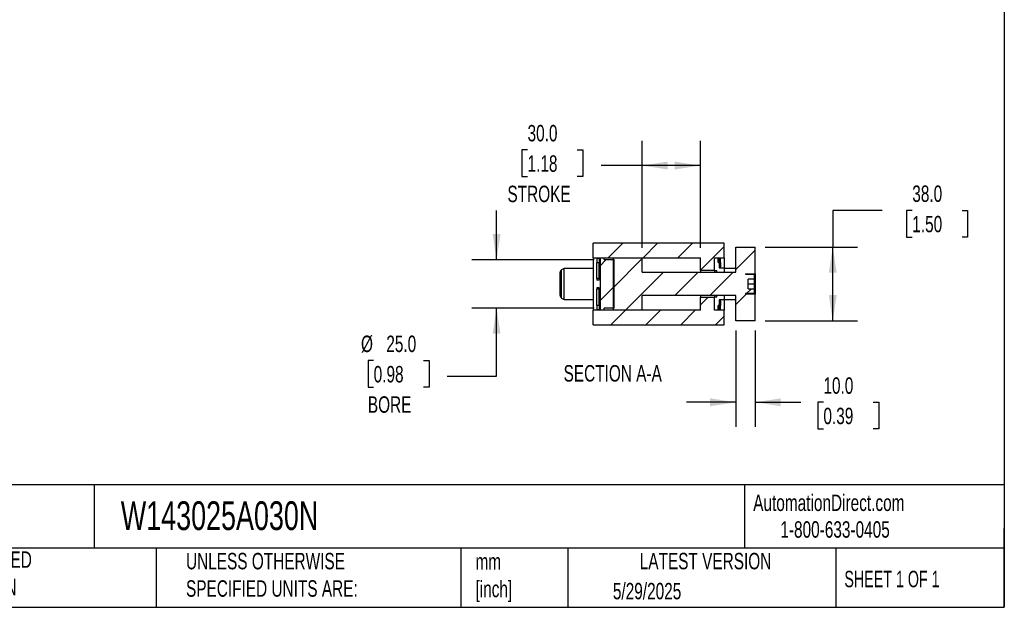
# Model space of a CAD drawing. Header units: millimetres. Extents: x 25 to 1092, y 25 to 838.
# Tile 3 of 5: x 585 to 1092, y 25 to 328. Entities that reach past the tile are written whole.
import ezdxf

# ---------------------------------------------------------------- set-up
doc = ezdxf.new("R2010")
doc.units = ezdxf.units.MM
doc.header["$LTSCALE"] = 4
doc.linetypes.add('SLD-Solid', pattern=[0])
doc.layers.add('DIMENSIONS', color=140, linetype='SLD-Solid', lineweight=25)
doc.layers.add('TEXT', color=140, linetype='SLD-Solid', lineweight=25)
doc.layers.add('HATCH', color=6, linetype='SLD-Solid')
doc.styles.add('SLDTEXTSTYLE0', font='TXT', dxfattribs={"width": 0.7})
doc.styles.add('SLDTEXTSTYLE1', font='TXT', dxfattribs={"width": 0.65})
doc.dimstyles.new('SLDDIMSTYLE2', dxfattribs={"dimtxt": 8.632031, "dimasz": 13.208, "dimexe": 0, "dimexo": 0.0625, "dimgap": 2.158008, "dimtad": 0, "dimtih": 1, "dimtoh": 1, "dimrnd": 1e-09, "dimzin": 4, "dimdsep": 46, "dimtxsty": 'SLDTEXTSTYLE0', "dimsah": 1, "dimcen": 0.09, "dimadec": 0, "dimazin": 1, "dimtfac": 1, "dimtmove": 0, "dimatfit": 0, "dimfxl": 0, "dimfrac": 2, "dimtolj": 1, "dimtzin": 12, "dimarcsym": 0})
doc.dimstyles.new('SLDDIMSTYLE4', dxfattribs={"dimtxt": 8.632031, "dimasz": 13.208, "dimexe": 0, "dimexo": 0.0625, "dimgap": 2.158008, "dimtad": 0, "dimtih": 1, "dimtoh": 1, "dimrnd": 1e-09, "dimzin": 4, "dimdsep": 46, "dimtxsty": 'SLDTEXTSTYLE0', "dimsah": 1, "dimcen": 0.09, "dimadec": 0, "dimazin": 1, "dimtfac": 1, "dimtofl": 0, "dimtmove": 0, "dimatfit": 3, "dimfxl": 0, "dimfrac": 2, "dimtolj": 1, "dimtzin": 12, "dimarcsym": 0})

# ---------------------------------------------------------------- blocks, each defined once
blk = doc.blocks.new('_D_32')
at = {"layer": 'DIMENSIONS'}
for p, q in [((830.51, 204.55), (830.51, 229.95)), ((880.82, 204.55), (817.81, 204.55)), ((880.82, 179.55), (817.81, 179.55)), ((830.51, 144.5), (830.51, 179.55)), ((767.15, 152.57), (764.25, 152.57)), ((764.25, 152.57), (764.25, 138.85)), ((792.8, 152.57), (795.7, 152.57)), ((795.7, 152.57), (795.7, 138.85)), ((805.11, 144.5), (830.51, 144.5)), ((764.25, 138.85), (767.15, 138.85)), ((795.7, 138.85), (792.8, 138.85))]:
    blk.add_line(p, q, dxfattribs=at)
for points in [[(830.51, 204.55), (832.54, 217.76), (828.48, 217.76)], [(830.51, 179.55), (828.48, 166.35), (832.54, 166.35)]]:
    blk.add_solid(points, dxfattribs=at)
at = {"layer": 'DIMENSIONS', "char_height": 8.467, "attachment_point": 1, "style": 'SLDTEXTSTYLE0'}
for s, insert in [('%%c', (760.63, 165.42)), ('25.0', (773.66, 165.42)), ('0.98', (767.15, 149.77)), ('BORE', (764.16, 134.12))]:
    blk.add_mtext(s, dxfattribs=dict(at, insert=insert))
blk = doc.blocks.new('_D_33')
at = {"layer": 'DIMENSIONS'}
for p, q in [((905.55, 210.63), (905.55, 265.75)), ((935.55, 210.63), (935.55, 265.75)), ((846.47, 261.13), (843.57, 261.13)), ((843.57, 261.13), (843.57, 247.41)), ((872.12, 261.13), (875.02, 261.13)), ((875.02, 261.13), (875.02, 247.41)), ((905.55, 253.05), (884.42, 253.05)), ((935.55, 253.05), (905.55, 253.05)), ((843.57, 247.41), (846.47, 247.41)), ((875.02, 247.41), (872.12, 247.41))]:
    blk.add_line(p, q, dxfattribs=at)
for points in [[(905.55, 253.05), (918.76, 251.02), (918.76, 255.09)], [(935.55, 253.05), (922.34, 255.09), (922.34, 251.02)]]:
    blk.add_solid(points, dxfattribs=at)
at = {"layer": 'DIMENSIONS', "char_height": 8.467, "attachment_point": 1, "style": 'SLDTEXTSTYLE0'}
for s, insert in [('30.0', (846.47, 273.98)), ('1.18', (846.47, 258.32)), ('STROKE', (836.11, 242.67))]:
    blk.add_mtext(s, dxfattribs=dict(at, insert=insert))
blk = doc.blocks.new('_D_34')
at = {"layer": 'DIMENSIONS'}
for p, q in [((1029.2, 229.94), (1003.8, 229.94)), ((1003.8, 229.94), (1003.8, 211.05)), ((1044.76, 229.94), (1041.86, 229.94)), ((1041.86, 229.94), (1041.86, 216.22)), ((1070.41, 229.94), (1073.31, 229.94)), ((1073.31, 229.94), (1073.31, 216.22)), ((1041.86, 216.22), (1044.76, 216.22)), ((1073.31, 216.22), (1070.41, 216.22)), ((968.88, 211.05), (1016.5, 211.05)), ((1003.8, 173.05), (1003.8, 211.05)), ((968.88, 173.05), (1016.5, 173.05))]:
    blk.add_line(p, q, dxfattribs=at)
for points in [[(1003.8, 211.05), (1001.77, 197.85), (1005.83, 197.85)], [(1003.8, 173.05), (1005.83, 186.26), (1001.77, 186.26)]]:
    blk.add_solid(points, dxfattribs=at)
at = {"layer": 'DIMENSIONS', "char_height": 8.467, "attachment_point": 1, "style": 'SLDTEXTSTYLE0'}
for s, insert in [('38.0', (1044.76, 242.79)), ('1.50', (1044.76, 227.14))]:
    blk.add_mtext(s, dxfattribs=dict(at, insert=insert))
blk = doc.blocks.new('_D_35')
at = {"layer": 'DIMENSIONS'}
for p, q in [((953.8, 167.97), (953.8, 118.35)), ((963.8, 167.97), (963.8, 118.35)), ((953.8, 131.05), (928.4, 131.05)), ((963.8, 131.05), (987.27, 131.05)), ((998.96, 131.05), (996.06, 131.05)), ((996.06, 131.05), (996.06, 117.34)), ((1024.61, 131.05), (1027.51, 131.05)), ((1027.51, 131.05), (1027.51, 117.34)), ((996.06, 117.34), (998.96, 117.34)), ((1027.51, 117.34), (1024.61, 117.34))]:
    blk.add_line(p, q, dxfattribs=at)
for points in [[(953.8, 131.05), (940.59, 133.09), (940.59, 129.02)], [(963.8, 131.05), (977.01, 129.02), (977.01, 133.09)]]:
    blk.add_solid(points, dxfattribs=at)
at = {"layer": 'DIMENSIONS', "char_height": 8.467, "attachment_point": 1, "style": 'SLDTEXTSTYLE0'}
for s, insert in [('10.0', (998.96, 143.9)), ('0.39', (998.96, 128.25))]:
    blk.add_mtext(s, dxfattribs=dict(at, insert=insert))

msp = doc.modelspace()

# ---------------------------------------------------------------- hatches: boundary and pattern name
at = {"layer": 'HATCH'}
h = msp.add_hatch(dxfattribs=at)
h.set_pattern_fill('ANSI31', color=256, scale=4, style=0)
h.paths.add_polyline_path([(947.799, 205.554), (947.799, 213.054), (880.299, 213.054), (880.299, 205.554), (935.549, 205.554), (935.549, 198.904), (942.799, 198.904), (942.799, 205.554)], flags=0)
h = msp.add_hatch(dxfattribs=at)
h.set_pattern_fill('ANSI31', color=256, scale=4, style=0)
edge = h.paths.add_edge_path(flags=0)
edge.add_line((953.799, 198.054), (905.549, 198.054))
edge.add_line((905.549, 198.054), (905.549, 205.554))
edge.add_line((905.549, 205.554), (890.549, 205.554))
edge.add_line((890.549, 205.554), (890.549, 178.554))
edge.add_line((890.549, 178.554), (905.549, 178.554))
edge.add_line((905.549, 178.554), (905.549, 186.054))
edge.add_line((905.549, 186.054), (953.799, 186.054))
edge.add_line((953.799, 186.054), (953.799, 173.054))
edge.add_line((953.799, 173.054), (963.799, 173.054))
edge.add_line((963.799, 173.054), (963.799, 186.804))
edge.add_line((963.799, 186.804), (958.799, 186.804))
edge.add_line((958.799, 186.804), (958.799, 187.054))
edge.add_line((958.799, 187.054), (963.049, 187.054))
edge.add_arc((963.049, 187.304), 0.25, 270, 360)
edge.add_line((963.299, 187.304), (963.299, 189.554))
edge.add_line((963.299, 189.554), (960.104, 189.554))
edge.add_line((960.104, 189.554), (960.104, 194.554))
edge.add_line((960.104, 194.554), (963.299, 194.554))
edge.add_line((963.299, 194.554), (963.299, 196.804))
edge.add_arc((963.049, 196.804), 0.25, 0, 90)
edge.add_line((963.049, 197.054), (958.799, 197.054))
edge.add_line((958.799, 197.054), (958.799, 197.304))
edge.add_line((958.799, 197.304), (963.799, 197.304))
edge.add_line((963.799, 197.304), (963.799, 211.054))
edge.add_line((963.799, 211.054), (953.799, 211.054))
edge.add_line((953.799, 211.054), (953.799, 198.054))
h = msp.add_hatch(dxfattribs=at)
h.set_pattern_fill('ANSI31', color=256, scale=4, style=0)
h.paths.add_polyline_path([(883.299, 205.345), (882.099, 205.345), (882.099, 203.154), (883.299, 203.154)], flags=0)
h = msp.add_hatch(dxfattribs=at)
h.set_pattern_fill('ANSI31', color=256, scale=4, style=0)
h.paths.add_polyline_path([(885.899, 205.554), (883.899, 205.554), (883.899, 178.554), (885.899, 178.554), (885.899, 179.554), (891.149, 179.554), (891.149, 204.554), (885.899, 204.554)], flags=0)
h = msp.add_hatch(dxfattribs=at)
h.set_pattern_fill('ANSI31', color=256, scale=4, style=0)
h.paths.add_polyline_path([(947.799, 198.054), (947.799, 200.304), (945.199, 200.304), (945.199, 205.554), (942.799, 205.554), (942.799, 198.904), (943.999, 198.904), (943.999, 198.054)], flags=0)
h = msp.add_hatch(dxfattribs=at)
h.set_pattern_fill('ANSI31', color=256, scale=4, style=0)
h.paths.add_polyline_path([(945.999, 205.345), (944.799, 205.345), (944.799, 203.154), (945.999, 203.154)], flags=0)
h = msp.add_hatch(dxfattribs=at)
h.set_pattern_fill('ANSI31', color=256, scale=4, style=0)
h.paths.add_polyline_path([(880.299, 178.554), (880.299, 171.054), (947.799, 171.054), (947.799, 178.554), (942.799, 178.554), (942.799, 185.204), (935.549, 185.204), (935.549, 178.554)], flags=0)
h = msp.add_hatch(dxfattribs=at)
h.set_pattern_fill('ANSI31', color=256, scale=4, style=0)
h.paths.add_polyline_path([(947.799, 183.804), (947.799, 186.054), (943.999, 186.054), (943.999, 185.204), (942.799, 185.204), (942.799, 178.554), (945.199, 178.554), (945.199, 183.804)], flags=0)
h = msp.add_hatch(dxfattribs=at)
h.set_pattern_fill('ANSI31', color=256, scale=4, style=0)
h.paths.add_polyline_path([(882.099, 178.763), (883.299, 178.763), (883.299, 180.954), (882.099, 180.954)], flags=0)
h = msp.add_hatch(dxfattribs=at)
h.set_pattern_fill('ANSI31', color=256, scale=4, style=0)
h.paths.add_polyline_path([(944.799, 178.763), (945.999, 178.763), (945.999, 180.954), (944.799, 180.954)], flags=0)

# ---------------------------------------------------------------- linework, layer by layer
for p, q in [((947.799, 213.054), (880.299, 213.054)), ((880.299, 205.554), (880.299, 213.054)), ((947.799, 205.554), (947.799, 213.054)), ((953.799, 211.054), (963.799, 211.054)), ((953.799, 198.054), (953.799, 211.054)), ((963.799, 197.304), (963.799, 211.054)), ((880.299, 205.554), (935.549, 205.554)), ((880.299, 205.554), (880.299, 178.554)), ((882.099, 205.345), (883.299, 205.345)), ((882.099, 205.345), (882.099, 203.154)), ((882.099, 203.154), (883.299, 203.154)), ((882.099, 194.806), (882.099, 203.154)), ((883.299, 205.345), (883.299, 203.154)), ((883.299, 194.806), (883.299, 203.154)), ((883.899, 205.554), (885.899, 205.554)), ((883.899, 205.554), (883.899, 178.554)), ((885.899, 204.554), (885.899, 205.554)), ((885.899, 204.554), (891.149, 204.554)), ((890.549, 205.554), (890.549, 178.554)), ((890.549, 205.554), (905.549, 205.554)), ((891.149, 179.554), (891.149, 204.554)), ((905.549, 198.054), (905.549, 205.554)), ((935.549, 198.904), (935.549, 205.554)), ((942.799, 205.554), (945.199, 205.554)), ((942.799, 198.904), (942.799, 205.554)), ((942.799, 205.554), (947.799, 205.554)), ((942.799, 198.904), (942.799, 205.554)), ((944.799, 205.345), (945.999, 205.345)), ((944.799, 203.154), (944.799, 205.345)), ((944.799, 203.154), (945.999, 203.154)), ((945.199, 205.554), (945.199, 200.304)), ((945.999, 205.374), (945.199, 205.374)), ((945.999, 205.345), (945.999, 205.374)), ((945.999, 203.154), (945.999, 205.345)), ((945.999, 203.154), (945.999, 200.304)), ((947.799, 205.554), (947.799, 200.304)), ((863.299, 186.075), (863.299, 198.034)), ((865.299, 200.054), (864.049, 199.333)), ((864.049, 184.776), (864.049, 199.333)), ((880.299, 200.054), (865.299, 200.054)), ((865.299, 184.054), (865.299, 200.054)), ((905.549, 198.054), (953.799, 198.054)), ((942.799, 198.904), (935.549, 198.904)), ((935.549, 198.904), (935.549, 198.054)), ((942.799, 198.904), (943.999, 198.904)), ((942.799, 198.904), (942.799, 198.054)), ((942.799, 198.904), (942.799, 198.054)), ((943.999, 198.054), (943.999, 198.904)), ((943.999, 198.054), (947.799, 198.054)), ((945.199, 200.304), (947.799, 200.304)), ((947.799, 200.304), (947.799, 198.054)), ((953.799, 200.054), (947.799, 200.054)), ((883.299, 194.806), (882.099, 194.806)), ((882.099, 194.806), (882.099, 194.054)), ((883.299, 194.054), (882.099, 194.054)), ((883.299, 194.806), (883.299, 194.054)), ((958.799, 197.304), (963.799, 197.304)), ((958.799, 197.304), (958.799, 197.054)), ((958.799, 197.054), (963.049, 197.054)), ((963.299, 194.554), (960.104, 194.554)), ((960.104, 189.554), (960.104, 194.554)), ((963.299, 196.804), (963.299, 194.554)), ((963.299, 194.554), (963.299, 192.054)), ((963.799, 197.304), (963.799, 186.804)), ((883.299, 190.054), (882.099, 190.054)), ((882.099, 190.054), (882.099, 189.302)), ((883.299, 189.302), (882.099, 189.302)), ((882.099, 180.954), (882.099, 189.302)), ((883.299, 190.054), (883.299, 189.302)), ((883.299, 180.954), (883.299, 189.302)), ((960.104, 192.054), (963.299, 192.054)), ((960.104, 189.554), (963.299, 189.554)), ((963.299, 192.054), (963.299, 189.554)), ((963.299, 189.554), (963.299, 187.304)), ((864.049, 184.776), (865.299, 184.054)), ((865.299, 184.054), (880.299, 184.054)), ((953.799, 186.054), (905.549, 186.054)), ((905.549, 178.554), (905.549, 186.054)), ((935.549, 186.054), (935.549, 185.204)), ((935.549, 178.554), (935.549, 185.204)), ((935.549, 185.204), (942.799, 185.204)), ((942.799, 186.054), (942.799, 185.204)), ((942.799, 186.054), (942.799, 185.204)), ((942.799, 178.554), (942.799, 185.204)), ((943.999, 185.204), (942.799, 185.204)), ((942.799, 178.554), (942.799, 185.204)), ((943.999, 185.204), (943.999, 186.054)), ((947.799, 186.054), (943.999, 186.054)), ((947.799, 183.804), (945.199, 183.804)), ((945.199, 183.804), (945.199, 178.554)), ((945.999, 183.804), (945.999, 180.954)), ((947.799, 186.054), (947.799, 183.804)), ((947.799, 184.054), (953.799, 184.054)), ((947.799, 183.804), (947.799, 178.554)), ((953.799, 173.054), (953.799, 186.054)), ((963.049, 187.054), (958.799, 187.054)), ((958.799, 187.054), (958.799, 186.804)), ((963.799, 186.804), (958.799, 186.804)), ((963.799, 173.054), (963.799, 186.804)), ((935.549, 178.554), (880.299, 178.554)), ((880.299, 171.054), (880.299, 178.554)), ((883.299, 180.954), (882.099, 180.954)), ((882.099, 180.954), (882.099, 178.763)), ((883.299, 178.763), (882.099, 178.763)), ((883.299, 180.954), (883.299, 178.763)), ((885.899, 178.554), (883.899, 178.554)), ((891.149, 179.554), (885.899, 179.554)), ((885.899, 178.554), (885.899, 179.554)), ((905.549, 178.554), (890.549, 178.554)), ((945.199, 178.554), (942.799, 178.554)), ((947.799, 178.554), (942.799, 178.554)), ((945.999, 180.954), (944.799, 180.954)), ((944.799, 178.763), (944.799, 180.954)), ((945.999, 178.763), (944.799, 178.763)), ((945.199, 178.734), (945.999, 178.734)), ((945.999, 178.763), (945.999, 180.954)), ((945.999, 178.734), (945.999, 178.763)), ((947.799, 171.054), (947.799, 178.554)), ((963.799, 173.054), (953.799, 173.054)), ((880.299, 171.054), (947.799, 171.054))]:
    msp.add_line(p, q)
for centre, radius, start, end in [((864.799, 198.034), 1.5, 120, 180), ((963.049, 196.804), 0.25, 0, 90), ((864.799, 186.075), 1.5, 180, 240), ((963.049, 187.304), 0.25, 270, 0)]:
    msp.add_arc(centre, radius, start, end)
at = {"layer": 'TEXT'}
for p, q in [((1092.2, 838.2), (1092.2, 25.4)), ((1092.2, 88.504), (25.4, 88.504)), ((623.036, 88.504), (623.036, 55.88)), ((958.302, 88.504), (958.302, 55.88)), ((1092.2, 25.4), (1092.2, 66.04)), ((1092.2, 55.88), (25.4, 55.88)), ((655.121, 55.88), (655.121, 25.4)), ((812.097, 55.88), (812.097, 25.4)), ((867.248, 55.88), (867.248, 25.4)), ((1005.395, 55.88), (1005.395, 25.4)), ((25.4, 25.4), (1092.2, 25.4))]:
    msp.add_line(p, q, dxfattribs=at)

# ---------------------------------------------------------------- texts
for s, insert, char_height, attachment_point, style in [('SECTION A-A', (890.363, 150.214), 8.46667, 2, 'SLDTEXTSTYLE0'), ('AutomationDirect.com', (962.78, 83.506), 8.46667, 1, 'SLDTEXTSTYLE0'), ('W143025A030N', (636.831, 80.026), 14.81667, 1, 'SLDTEXTSTYLE0'), ('1-800-633-0405', (976.766, 69.748), 8.46667, 1, 'SLDTEXTSTYLE0'), ('METRIC UNITS USED ^JFOR PART DESIGN', (510.417, 54.224), 8.46667, 1, 'SLDTEXTSTYLE0'), ('UNLESS OTHERWISE ^JSPECIFIED UNITS ARE:', (670.432, 53.442), 8.46667, 1, 'SLDTEXTSTYLE0'), ('mm^J[inch]', (819.629, 53.189), 8.4667, 1, 'SLDTEXTSTYLE0'), ('LATEST VERSION', (938.209, 53.456), 8.46667, 2, 'SLDTEXTSTYLE0'), ('SHEET 1 OF 1', (1009.765, 44.206), 8.46667, 1, 'SLDTEXTSTYLE1'), ('5/29/2025', (890.451, 37.988), 8.4667, 1, 'SLDTEXTSTYLE0')]:
    msp.add_mtext(s, dxfattribs=dict(at, insert=insert, char_height=char_height, attachment_point=attachment_point, style=style))

# ---------------------------------------------------------------- dimensions: what is measured, and where the dimension line sits
at = {"layer": 'DIMENSIONS'}
dim = msp.add_linear_dim(base=(935.549, 253.054), p1=(905.549, 205.554), p2=(935.549, 205.554), text='<>\\PSTROKE', dimstyle='SLDDIMSTYLE4', dxfattribs=at)
dim.commit()
dim.dimension.update_dxf_attribs({"geometry": '_D_33', "text_midpoint": (859.297, 253.054), "dimtype": 160})
dim = msp.add_linear_dim(base=(1003.799, 211.054), p1=(963.799, 173.054), p2=(963.799, 211.054), angle=90, dimstyle='SLDDIMSTYLE4', dxfattribs=at)
dim.commit()
dim.dimension.update_dxf_attribs({"geometry": '_D_34', "text_midpoint": (1003.799, 229.941), "dimtype": 160})
dim = msp.add_linear_dim(base=(830.509, 204.554), p1=(885.899, 179.554), p2=(885.899, 204.554), angle=90, text='%%c<>\\PBORE', dimstyle='SLDDIMSTYLE2', dxfattribs=at)
dim.commit()
dim.dimension.update_dxf_attribs({"geometry": '_D_32', "text_midpoint": (830.509, 144.499), "dimtype": 160})
dim = msp.add_linear_dim(base=(953.799, 131.054), p1=(963.799, 173.054), p2=(953.799, 173.054), dimstyle='SLDDIMSTYLE2', dxfattribs=at)
dim.commit()
dim.dimension.update_dxf_attribs({"geometry": '_D_35', "text_midpoint": (1011.788, 131.054), "dimtype": 160})

doc.saveas('drawing.dxf')
